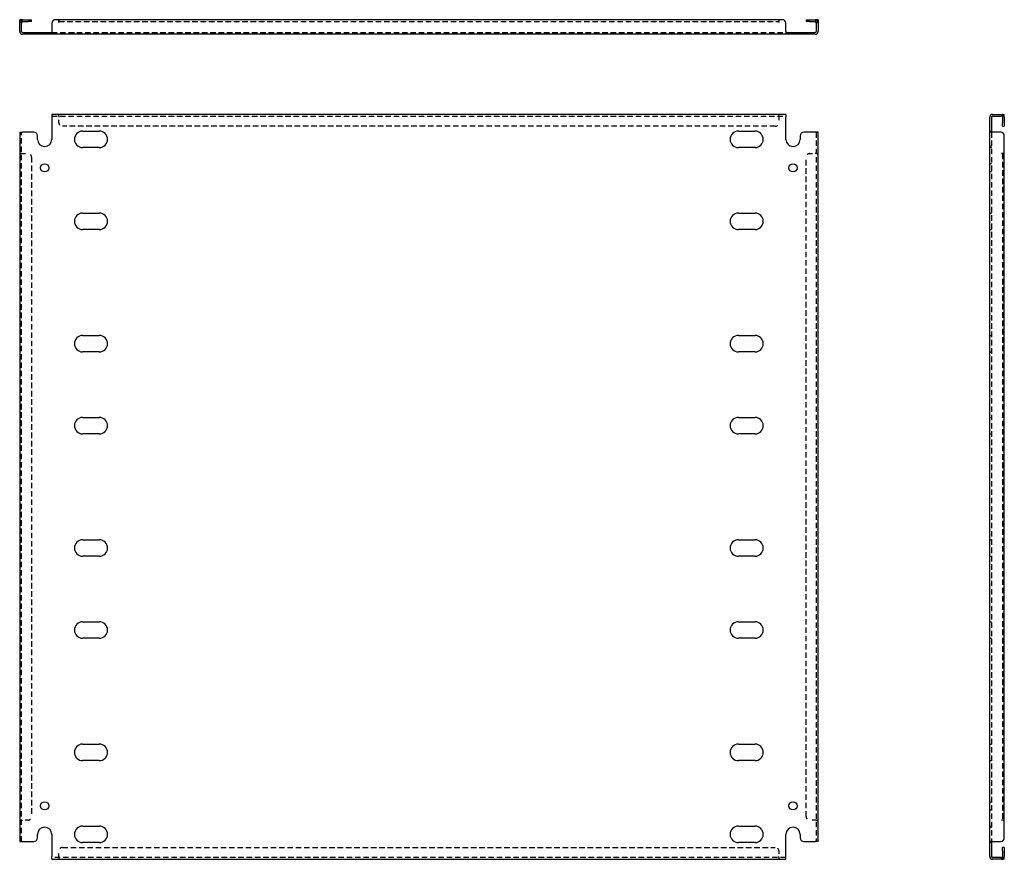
# Model space of a CAD drawing. Header units: inches. Extents: x 5 to 133, y 4 to 68.
# Tile 1 of 2: x 5 to 39, y 4 to 33. Entities that reach past the tile are written whole.
import ezdxf

# ---------------------------------------------------------------- set-up
doc = ezdxf.new("R2010")
doc.units = ezdxf.units.IN
doc.header["$MEASUREMENT"] = 0
doc.linetypes.add('DASHED_SPACE', pattern=[0.2067, 0.1654, -0.0413])
doc.layers.add('Hidden Edges(ANSI)', color=7, linetype='DASHED_SPACE', lineweight=25)
doc.layers.add('Visible Edges(ANSI)', color=7, linetype='Continuous', lineweight=25)

msp = doc.modelspace()

# ---------------------------------------------------------------- linework, layer by layer
at = {"layer": 'Hidden Edges(ANSI)', "ltscale": 0.129419}
for p, q in [((4.923, 33.33), (4.855, 33.33)), ((32.787, 33.33), (32.855, 33.33)), ((5.585, 32.917), (5.585, 32.985)), ((5.875, 32.917), (5.875, 32.985)), ((6.774, 32.917), (6.774, 32.985)), ((7.936, 32.917), (7.936, 32.985)), ((29.774, 32.917), (29.774, 32.985)), ((30.936, 32.917), (30.936, 32.985)), ((31.835, 32.985), (31.835, 32.917)), ((32.125, 32.985), (32.125, 32.917)), ((6.23, 30.04), (6.23, 30.108)), ((6.23, 30.04), (6.23, 30.108)), ((31.48, 30.04), (31.48, 30.108)), ((31.48, 30.04), (31.48, 30.108)), ((39.29, 30.04), (39.29, 30.108)), ((38.877, 29.523), (38.945, 29.523)), ((4.923, 28.733), (4.855, 28.733)), ((4.923, 28.733), (4.855, 28.733)), ((32.787, 28.733), (32.855, 28.733)), ((32.787, 28.733), (32.855, 28.733)), ((38.945, 28.983), (38.877, 28.983)), ((38.877, 28.943), (38.945, 28.943)), ((38.945, 28.378), (38.877, 28.378)), ((38.945, 28.088), (38.877, 28.088)), ((38.877, 26.648), (38.945, 26.648)), ((38.877, 26.068), (38.945, 26.068)), ((38.877, 22.356), (38.945, 22.356)), ((38.877, 21.776), (38.945, 21.776)), ((38.877, 19.481), (38.945, 19.481)), ((38.877, 18.901), (38.945, 18.901)), ((38.877, 15.189), (38.945, 15.189)), ((38.877, 14.609), (38.945, 14.609)), ((38.877, 12.314), (38.945, 12.314)), ((38.877, 11.734), (38.945, 11.734)), ((38.877, 8.022), (38.945, 8.022)), ((38.877, 7.442), (38.945, 7.442)), ((38.877, 6.002), (38.945, 6.002)), ((38.877, 5.712), (38.945, 5.712)), ((4.923, 5.357), (4.855, 5.357)), ((4.923, 5.357), (4.855, 5.357)), ((32.787, 5.357), (32.855, 5.357)), ((32.787, 5.357), (32.855, 5.357)), ((38.877, 5.147), (38.945, 5.147)), ((38.877, 5.107), (38.945, 5.107)), ((38.877, 4.567), (38.945, 4.567)), ((6.23, 4.05), (6.23, 3.982)), ((6.23, 4.05), (6.23, 3.982)), ((31.48, 4.05), (31.48, 3.982)), ((31.48, 4.05), (31.48, 3.982)), ((39.29, 4.05), (39.29, 3.982))]:
    msp.add_line(p, q, dxfattribs=at)
at = {"layer": 'Hidden Edges(ANSI)', "ltscale": 1.163407}
msp.add_line((6.23, 33.361), (31.48, 33.361), dxfattribs=at)
at = {"layer": 'Hidden Edges(ANSI)', "ltscale": 1.164268}
for p, q in [((5.98, 32.985), (31.73, 32.985)), ((5.98, 30.04), (31.73, 30.04)), ((31.73, 4.05), (5.98, 4.05))]:
    msp.add_line(p, q, dxfattribs=at)
at = {"layer": 'Hidden Edges(ANSI)', "ltscale": 0.092649}
for p, q in [((6.23, 30.04), (6.23, 30.009)), ((31.48, 30.04), (31.48, 30.009)), ((4.923, 28.733), (4.954, 28.733)), ((32.787, 28.733), (32.756, 28.733)), ((4.923, 5.357), (4.954, 5.357)), ((32.787, 5.357), (32.756, 5.357)), ((6.23, 4.05), (6.23, 4.081)), ((31.48, 4.05), (31.48, 4.081))]:
    msp.add_line(p, q, dxfattribs=at)
at = {"layer": 'Hidden Edges(ANSI)', "ltscale": 0.369411}
for p, q in [((6.23, 29.815), (6.23, 30.009)), ((31.48, 30.009), (31.48, 29.815)), ((4.954, 28.733), (5.148, 28.733)), ((32.562, 28.733), (32.756, 28.733)), ((5.148, 5.357), (4.954, 5.357)), ((32.756, 5.357), (32.562, 5.357)), ((6.23, 4.081), (6.23, 4.275)), ((31.48, 4.275), (31.48, 4.081))]:
    msp.add_line(p, q, dxfattribs=at)
at = {"layer": 'Hidden Edges(ANSI)', "ltscale": 1.157195}
for p, q in [((4.923, 4.607), (4.923, 29.483)), ((32.787, 29.483), (32.787, 4.607)), ((38.945, 29.483), (38.945, 4.607))]:
    msp.add_line(p, q, dxfattribs=at)
at = {"layer": 'Hidden Edges(ANSI)', "ltscale": 1.162964}
for p, q in [((31.355, 29.69), (6.355, 29.69)), ((6.355, 4.4), (31.355, 4.4))]:
    msp.add_line(p, q, dxfattribs=at)
at = {"layer": 'Hidden Edges(ANSI)', "ltscale": 1.165891}
msp.add_line((39.321, 28.733), (39.321, 5.357), dxfattribs=at)
at = {"layer": 'Hidden Edges(ANSI)', "ltscale": 1.165437}
for p, q in [((5.273, 28.608), (5.273, 5.482)), ((32.437, 5.482), (32.437, 28.608))]:
    msp.add_line(p, q, dxfattribs=at)
at = {"layer": 'Hidden Edges(ANSI)', "ltscale": 0.236041}
for centre, start, end in [((4.954, 33.33), 108.248, 180), ((32.756, 33.33), 0, 71.752), ((39.29, 30.009), 18.248, 90), ((39.29, 4.081), 270, 341.752)]:
    msp.add_arc(centre, 0.099, start, end, dxfattribs=at)
at = {"layer": 'Hidden Edges(ANSI)', "ltscale": 0.373886}
for centre, start, end in [((6.355, 29.815), 180, 270), ((31.355, 29.815), 270, 0), ((5.148, 28.608), 0, 90), ((32.562, 28.608), 90, 180), ((5.148, 5.482), 270, 0), ((32.562, 5.482), 180, 270), ((6.355, 4.275), 90, 180), ((31.355, 4.275), 0, 90)]:
    msp.add_arc(centre, 0.125, start, end, dxfattribs=at)
at = {"layer": 'Visible Edges(ANSI)'}
for p, q in [((4.855, 33.304), (4.855, 33.429)), ((4.923, 33.429), (4.855, 33.429)), ((4.855, 33.016), (4.855, 33.304)), ((4.923, 33.429), (4.923, 33.304)), ((4.923, 33.016), (4.923, 33.304)), ((4.954, 33.429), (5.148, 33.429)), ((4.954, 33.361), (5.148, 33.361)), ((5.148, 33.429), (5.273, 33.429)), ((5.273, 33.361), (5.148, 33.361)), ((5.273, 33.361), (5.273, 33.429)), ((5.98, 33.304), (5.98, 33.016)), ((6.23, 33.429), (6.105, 33.429)), ((6.23, 33.33), (6.23, 33.429)), ((31.48, 33.429), (6.23, 33.429)), ((6.23, 33.429), (6.23, 33.33)), ((6.23, 33.33), (6.23, 33.33)), ((6.23, 33.33), (6.23, 33.33)), ((31.605, 33.429), (31.48, 33.429)), ((31.48, 33.429), (31.48, 33.33)), ((31.48, 33.429), (31.48, 33.33)), ((31.48, 33.33), (31.48, 33.33)), ((31.48, 33.33), (31.48, 33.33)), ((31.73, 33.016), (31.73, 33.304)), ((32.437, 33.429), (32.562, 33.429)), ((32.437, 33.429), (32.437, 33.361)), ((32.562, 33.361), (32.437, 33.361)), ((32.562, 33.429), (32.756, 33.429)), ((32.562, 33.361), (32.756, 33.361)), ((32.787, 33.304), (32.787, 33.429)), ((32.855, 33.429), (32.787, 33.429)), ((32.787, 33.304), (32.787, 33.016)), ((32.855, 33.429), (32.855, 33.304)), ((32.855, 33.304), (32.855, 33.016)), ((4.954, 32.985), (5.355, 32.985)), ((5.355, 32.917), (4.954, 32.917)), ((5.355, 32.985), (5.48, 32.985)), ((5.48, 32.917), (5.355, 32.917)), ((5.48, 32.917), (5.48, 32.985)), ((5.48, 32.985), (5.98, 32.985)), ((5.98, 32.917), (5.48, 32.917)), ((5.98, 33.016), (5.98, 32.917)), ((31.73, 32.917), (5.98, 32.917)), ((31.73, 33.016), (31.73, 32.917)), ((31.73, 32.985), (32.23, 32.985)), ((32.23, 32.917), (31.73, 32.917)), ((32.23, 32.985), (32.355, 32.985)), ((32.23, 32.985), (32.23, 32.917)), ((32.355, 32.917), (32.23, 32.917)), ((32.355, 32.985), (32.756, 32.985)), ((32.756, 32.917), (32.355, 32.917)), ((31.73, 30.108), (5.98, 30.108)), ((5.98, 30.108), (5.98, 30.009)), ((31.73, 30.108), (31.73, 30.009)), ((38.976, 30.108), (39.264, 30.108)), ((39.264, 30.108), (39.389, 30.108)), ((39.389, 30.04), (39.389, 30.108)), ((5.98, 30.009), (5.98, 29.233)), ((31.73, 29.233), (31.73, 30.009)), ((38.877, 29.483), (38.877, 30.009)), ((38.945, 30.009), (38.945, 29.483)), ((38.976, 30.04), (39.264, 30.04)), ((39.389, 30.04), (39.264, 30.04)), ((39.321, 30.009), (39.321, 29.815)), ((39.321, 29.69), (39.321, 29.815)), ((39.389, 30.009), (39.389, 29.815)), ((39.389, 29.815), (39.389, 29.69)), ((4.855, 29.483), (4.954, 29.483)), ((4.855, 29.483), (4.855, 4.607)), ((5.355, 29.483), (4.954, 29.483)), ((5.48, 29.233), (5.48, 29.358)), ((7.064, 29.523), (7.646, 29.523)), ((30.064, 29.523), (30.646, 29.523)), ((32.23, 29.358), (32.23, 29.233)), ((32.756, 29.483), (32.355, 29.483)), ((32.855, 29.483), (32.756, 29.483)), ((32.855, 4.607), (32.855, 29.483)), ((38.877, 4.607), (38.877, 29.483)), ((38.976, 29.483), (38.877, 29.483)), ((39.264, 29.483), (38.976, 29.483)), ((39.321, 29.69), (39.389, 29.69)), ((39.389, 28.733), (39.389, 29.358)), ((7.646, 28.943), (7.064, 28.943)), ((30.646, 28.943), (30.064, 28.943)), ((39.29, 28.733), (39.29, 28.733)), ((39.29, 28.733), (39.389, 28.733)), ((39.389, 28.733), (39.29, 28.733)), ((39.29, 28.733), (39.29, 28.733)), ((39.389, 5.357), (39.389, 28.733)), ((7.064, 26.648), (7.646, 26.648)), ((30.064, 26.648), (30.646, 26.648)), ((7.646, 26.068), (7.064, 26.068)), ((30.646, 26.068), (30.064, 26.068)), ((7.064, 22.356), (7.646, 22.356)), ((30.064, 22.356), (30.646, 22.356)), ((7.646, 21.776), (7.064, 21.776)), ((30.646, 21.776), (30.064, 21.776)), ((7.064, 19.481), (7.646, 19.481)), ((30.064, 19.481), (30.646, 19.481)), ((7.646, 18.901), (7.064, 18.901)), ((30.646, 18.901), (30.064, 18.901)), ((7.064, 15.189), (7.646, 15.189)), ((30.064, 15.189), (30.646, 15.189)), ((7.646, 14.609), (7.064, 14.609)), ((30.646, 14.609), (30.064, 14.609)), ((7.064, 12.314), (7.646, 12.314)), ((30.064, 12.314), (30.646, 12.314)), ((7.646, 11.734), (7.064, 11.734)), ((30.646, 11.734), (30.064, 11.734)), ((7.064, 8.022), (7.646, 8.022)), ((30.064, 8.022), (30.646, 8.022)), ((7.646, 7.442), (7.064, 7.442)), ((30.646, 7.442), (30.064, 7.442)), ((39.389, 5.357), (39.29, 5.357)), ((39.29, 5.357), (39.29, 5.357)), ((39.389, 5.357), (39.29, 5.357)), ((39.29, 5.357), (39.29, 5.357)), ((39.389, 4.732), (39.389, 5.357)), ((5.48, 4.732), (5.48, 4.857)), ((5.98, 4.857), (5.98, 4.081)), ((7.064, 5.147), (7.646, 5.147)), ((30.064, 5.147), (30.646, 5.147)), ((31.73, 4.081), (31.73, 4.857)), ((32.23, 4.857), (32.23, 4.732)), ((4.855, 4.607), (4.954, 4.607)), ((4.954, 4.607), (5.355, 4.607)), ((7.646, 4.567), (7.064, 4.567)), ((30.646, 4.567), (30.064, 4.567)), ((32.355, 4.607), (32.756, 4.607)), ((32.855, 4.607), (32.756, 4.607)), ((38.976, 4.607), (38.877, 4.607)), ((38.877, 4.081), (38.877, 4.607)), ((38.945, 4.607), (38.945, 4.081)), ((38.976, 4.607), (39.264, 4.607)), ((39.321, 4.275), (39.321, 4.4)), ((39.389, 4.4), (39.321, 4.4)), ((39.321, 4.275), (39.321, 4.081)), ((39.389, 4.4), (39.389, 4.275)), ((39.389, 4.275), (39.389, 4.081)), ((5.98, 3.982), (5.98, 4.081)), ((5.98, 3.982), (31.73, 3.982)), ((31.73, 3.982), (31.73, 4.081)), ((39.264, 4.05), (38.976, 4.05)), ((39.264, 3.982), (38.976, 3.982)), ((39.264, 4.05), (39.389, 4.05)), ((39.389, 3.982), (39.264, 3.982)), ((39.389, 3.982), (39.389, 4.05))]:
    msp.add_line(p, q, dxfattribs=at)
for centre in [(5.73, 28.233), (31.98, 28.233), (5.73, 5.857), (31.98, 5.857)]:
    msp.add_circle(centre, 0.145, dxfattribs=at)
for centre, radius, start, end in [((4.954, 33.33), 0.099, 90, 108.248), ((4.954, 33.33), 0.031, 90, 180), ((6.105, 33.304), 0.125, 90, 180), ((31.605, 33.304), 0.125, 0, 90), ((32.756, 33.33), 0.099, 71.752, 90), ((32.756, 33.33), 0.031, 0, 90), ((4.954, 33.016), 0.099, 180, 270), ((4.954, 33.016), 0.031, 180, 270), ((32.756, 33.016), 0.099, 270, 0), ((32.756, 33.016), 0.031, 270, 0), ((38.976, 30.009), 0.099, 90, 180), ((38.976, 30.009), 0.031, 90, 180), ((39.29, 30.009), 0.031, 0, 90), ((39.29, 30.009), 0.099, 0, 18.248), ((5.355, 29.358), 0.125, 0, 90), ((7.064, 29.233), 0.29, 90, 270), ((7.646, 29.233), 0.29, 270, 90), ((30.064, 29.233), 0.29, 90, 270), ((30.646, 29.233), 0.29, 270, 90), ((32.355, 29.358), 0.125, 90, 180), ((39.264, 29.358), 0.125, 0, 90), ((5.73, 29.233), 0.25, 180, 0), ((31.98, 29.233), 0.25, 180, 0), ((7.064, 26.358), 0.29, 90, 270), ((7.646, 26.358), 0.29, 270, 90), ((30.064, 26.358), 0.29, 90, 270), ((30.646, 26.358), 0.29, 270, 90), ((7.064, 22.066), 0.29, 90, 270), ((7.646, 22.066), 0.29, 270, 90), ((30.064, 22.066), 0.29, 90, 270), ((30.646, 22.066), 0.29, 270, 90), ((7.064, 19.191), 0.29, 90, 270), ((7.646, 19.191), 0.29, 270, 90), ((30.064, 19.191), 0.29, 90, 270), ((30.646, 19.191), 0.29, 270, 90), ((7.064, 14.899), 0.29, 90, 270), ((7.646, 14.899), 0.29, 270, 90), ((30.064, 14.899), 0.29, 90, 270), ((30.646, 14.899), 0.29, 270, 90), ((7.064, 12.024), 0.29, 90, 270), ((7.646, 12.024), 0.29, 270, 90), ((30.064, 12.024), 0.29, 90, 270), ((30.646, 12.024), 0.29, 270, 90), ((7.064, 7.732), 0.29, 90, 270), ((7.646, 7.732), 0.29, 270, 90), ((30.064, 7.732), 0.29, 90, 270), ((30.646, 7.732), 0.29, 270, 90), ((5.73, 4.857), 0.25, 0, 180), ((7.064, 4.857), 0.29, 90, 270), ((7.646, 4.857), 0.29, 270, 90), ((30.064, 4.857), 0.29, 90, 270), ((30.646, 4.857), 0.29, 270, 90), ((31.98, 4.857), 0.25, 0, 180), ((5.355, 4.732), 0.125, 270, 0), ((32.355, 4.732), 0.125, 180, 270), ((39.264, 4.732), 0.125, 270, 0), ((38.976, 4.081), 0.099, 180, 270), ((38.976, 4.081), 0.031, 180, 270), ((39.29, 4.081), 0.031, 270, 0), ((39.29, 4.081), 0.099, 341.752, 0)]:
    msp.add_arc(centre, radius, start, end, dxfattribs=at)

doc.saveas('drawing.dxf')
